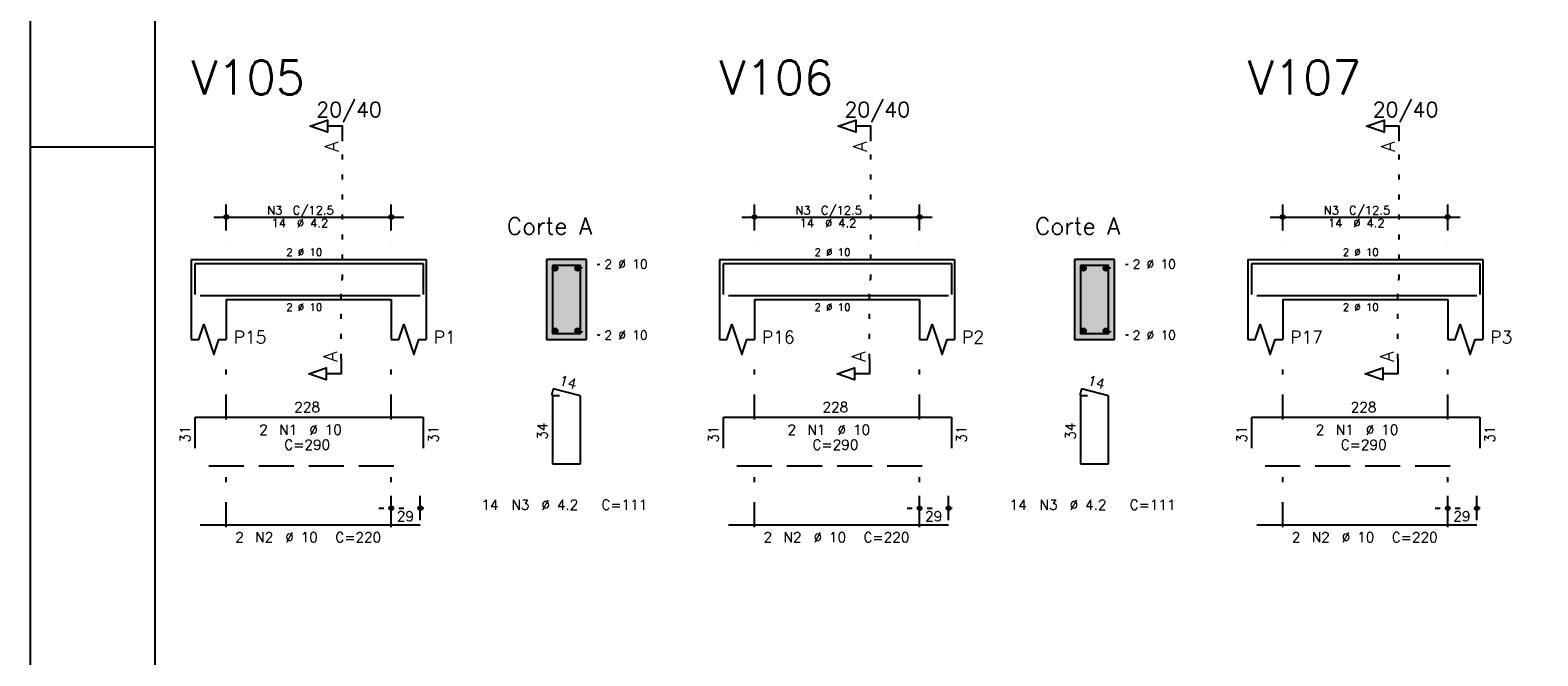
# Model space of a CAD drawing. Header units: feet. Extents: x 0 to 84.1, y 0 to 59.4.
# Tile 2 of 9: x 0 to 30.1, y 19.5 to 32. Entities that reach past the tile are written whole.
import ezdxf

# ---------------------------------------------------------------- set-up
doc = ezdxf.new("R2010")
doc.units = ezdxf.units.FT
doc.header["$MEASUREMENT"] = 0
for name, pattern in [('ESTILO_TQS_0001', [1, 0.7, -0.3]), ('ESTILO_TQS_0002', [0.4, 0.1, -0.3]), ('ESTILO_TQS_0003', [1.5, 0.5, -0.4, 0.1, -0.5])]:
    doc.linetypes.add(name, pattern=pattern)
for name, color, linetype in [('1', 1, 'CONTINUOUS'), ('2', 2, 'CONTINUOUS'), ('4', 4, 'CONTINUOUS'), ('6', 6, 'CONTINUOUS'), ('7', 7, 'CONTINUOUS'), ('8', 8, 'CONTINUOUS')]:
    doc.layers.add(name, color=color, linetype=linetype)
doc.styles.get("Standard").update_dxf_attribs({"font": 'ROMANS.SHX'})

msp = doc.modelspace()

# ---------------------------------------------------------------- linework, layer by layer
at = {"layer": '1', "linetype": 'ESTILO_TQS_0002'}
for p, q in [((6.245, 27.0485), (6.245, 29.8185)), ((16.805, 27.0485), (16.805, 29.8185)), ((27.365, 27.0485), (27.365, 29.8185)), ((10.945, 27.2735), (11.39, 27.3585)), ((21.505, 27.2735), (21.95, 27.3585)), ((6.22, 25.4635), (6.22, 27.0485)), ((6.22, 27.0485), (6.245, 27.0485)), ((16.78, 25.4635), (16.78, 27.0485)), ((16.78, 27.0485), (16.805, 27.0485)), ((27.34, 25.4635), (27.34, 27.0485)), ((27.34, 27.0485), (27.365, 27.0485)), ((10.945, 26.0235), (11.39, 25.9385)), ((21.505, 26.0235), (21.95, 25.9385)), ((6.97, 22.4785), (8.05, 22.4785)), ((17.53, 22.4785), (18.61, 22.4785)), ((28.09, 22.4785), (29.17, 22.4785))]:
    msp.add_line(p, q, dxfattribs=at)
at = {"layer": '1', "linetype": 'ESTILO_TQS_0001'}
for p, q in [((3.57, 23.3235), (7.57, 23.3235)), ((14.13, 23.3235), (18.13, 23.3235)), ((24.69, 23.3235), (28.69, 23.3235))]:
    msp.add_line(p, q, dxfattribs=at)
at = {"layer": '1', "linetype": 'Continuous'}
for centre in [(10.495, 27.2735), (10.945, 27.2735), (21.055, 27.2735), (21.505, 27.2735), (10.495, 26.0235), (10.945, 26.0235), (21.055, 26.0235), (21.505, 26.0235)]:
    msp.add_circle(centre, 0.05, dxfattribs=at)
at = {"layer": '2', "linetype": 'Continuous'}
for p, q in [((0, 59.400002), (0, 0)), ((0, 29.700001), (0.5, 29.700001)), ((0.5, 29.700001), (1.5, 29.700001)), ((1.5, 29.700001), (2.5, 29.700001)), ((3.92, 28.0285), (3.92, 28.5485)), ((7.22, 28.0285), (7.22, 28.5485)), ((14.48, 28.0285), (14.48, 28.5485)), ((17.78, 28.0285), (17.78, 28.5485)), ((25.04, 28.0285), (25.04, 28.5485)), ((28.34, 28.0285), (28.34, 28.5485)), ((3.67, 28.2985), (7.47, 28.2985)), ((14.23, 28.2985), (18.03, 28.2985)), ((24.79, 28.2985), (28.59, 28.2985)), ((3.92, 27.7785), (3.92, 27.7785)), ((7.22, 27.7785), (7.22, 27.7785)), ((14.48, 27.7785), (14.48, 27.7785)), ((17.78, 27.7785), (17.78, 27.7785)), ((25.04, 27.7785), (25.04, 27.7785)), ((28.34, 27.7785), (28.34, 27.7785)), ((3.22, 27.4485), (3.22, 26.6485)), ((3.22, 27.4485), (3.92, 27.4485)), ((3.92, 27.4485), (7.22, 27.4485)), ((7.22, 27.4485), (7.92, 27.4485)), ((7.92, 27.4485), (7.92, 26.6485)), ((11.12, 27.4485), (10.32, 27.4485)), ((10.32, 27.4485), (10.32, 25.8485)), ((11.12, 25.8485), (11.12, 27.4485)), ((13.78, 27.4485), (13.78, 26.6485)), ((13.78, 27.4485), (14.48, 27.4485)), ((14.48, 27.4485), (17.78, 27.4485)), ((17.78, 27.4485), (18.48, 27.4485)), ((18.48, 27.4485), (18.48, 26.6485)), ((21.68, 27.4485), (20.88, 27.4485)), ((20.88, 27.4485), (20.88, 25.8485)), ((21.68, 25.8485), (21.68, 27.4485)), ((24.34, 27.4485), (24.34, 26.6485)), ((24.34, 27.4485), (25.04, 27.4485)), ((25.04, 27.4485), (28.34, 27.4485)), ((28.34, 27.4485), (29.04, 27.4485)), ((29.04, 27.4485), (29.04, 26.6485)), ((3.22, 26.6485), (3.22, 25.8485)), ((3.92, 26.6485), (7.22, 26.6485)), ((3.92, 26.6485), (3.92, 25.8485)), ((7.22, 26.6485), (7.22, 25.8485)), ((7.92, 26.6485), (7.92, 25.8485)), ((13.78, 26.6485), (13.78, 25.8485)), ((14.48, 26.6485), (17.78, 26.6485)), ((14.48, 26.6485), (14.48, 25.8485)), ((17.78, 26.6485), (17.78, 25.8485)), ((18.48, 26.6485), (18.48, 25.8485)), ((24.34, 26.6485), (24.34, 25.8485)), ((25.04, 26.6485), (28.34, 26.6485)), ((25.04, 26.6485), (25.04, 25.8485)), ((28.34, 26.6485), (28.34, 25.8485)), ((29.04, 26.6485), (29.04, 25.8485)), ((10.32, 25.8485), (11.12, 25.8485)), ((20.88, 25.8485), (21.68, 25.8485)), ((7.22, 22.2385), (7.22, 22.7285)), ((7.8, 22.2385), (7.8, 22.7285)), ((17.78, 22.2385), (17.78, 22.7285)), ((18.36, 22.2385), (18.36, 22.7285)), ((28.34, 22.2385), (28.34, 22.7285)), ((28.92, 22.2385), (28.92, 22.7285)), ((7.22, 22.1385), (7.22, 22.1385)), ((7.8, 22.1385), (7.8, 22.1385)), ((17.78, 22.1385), (17.78, 22.1385)), ((18.36, 22.1385), (18.36, 22.1385)), ((28.34, 22.1385), (28.34, 22.1385)), ((28.92, 22.1385), (28.92, 22.1385))]:
    msp.add_line(p, q, dxfattribs=at)
at = {"layer": '2', "linetype": 'ESTILO_TQS_0003'}
for p, q in [((3.92, 24.2505), (3.92, 25.3485)), ((7.22, 24.2505), (7.22, 25.3485)), ((14.48, 24.2505), (14.48, 25.3485)), ((17.78, 24.2505), (17.78, 25.3485)), ((25.04, 24.2505), (25.04, 25.3485)), ((28.34, 24.2505), (28.34, 25.3485)), ((3.92, 22.1005), (3.92, 23.4465)), ((7.22, 22.1005), (7.22, 23.4465)), ((14.48, 22.1005), (14.48, 23.4465)), ((17.78, 22.1005), (17.78, 23.4465)), ((25.04, 22.1005), (25.04, 23.4465)), ((28.34, 22.1005), (28.34, 23.4465))]:
    msp.add_line(p, q, dxfattribs=at)
at = {"layer": '2', "linetype": 'Continuous'}
for points in [[(83.100006, 1), (2.5, 1), (2.5, 58.400002), (83.100006, 58.400002), (83.100006, 1)], [(6.245, 29.8185), (6.245, 30.1185), (5.945, 30.1185), (5.945, 29.9985), (5.595, 30.1185), (5.945, 30.2385), (5.945, 30.1185)], [(16.805, 29.8185), (16.805, 30.1185), (16.505, 30.1185), (16.505, 29.9985), (16.155, 30.1185), (16.505, 30.2385), (16.505, 30.1185)], [(27.365, 29.8185), (27.365, 30.1185), (27.065, 30.1185), (27.065, 29.9985), (26.715, 30.1185), (27.065, 30.2385), (27.065, 30.1185)], [(3.22, 25.8485), (3.37, 25.8485), (3.47, 26.1485), (3.67, 25.5485), (3.77, 25.8485), (3.92, 25.8485)], [(7.22, 25.8485), (7.37, 25.8485), (7.47, 26.1485), (7.67, 25.5485), (7.77, 25.8485), (7.92, 25.8485)], [(13.78, 25.8485), (13.93, 25.8485), (14.03, 26.1485), (14.23, 25.5485), (14.33, 25.8485), (14.48, 25.8485)], [(17.78, 25.8485), (17.93, 25.8485), (18.03, 26.1485), (18.23, 25.5485), (18.33, 25.8485), (18.48, 25.8485)], [(24.34, 25.8485), (24.49, 25.8485), (24.59, 26.1485), (24.79, 25.5485), (24.89, 25.8485), (25.04, 25.8485)], [(28.34, 25.8485), (28.49, 25.8485), (28.59, 26.1485), (28.79, 25.5485), (28.89, 25.8485), (29.04, 25.8485)], [(6.22, 25.4635), (6.22, 25.1635), (5.92, 25.1635), (5.92, 25.0435), (5.57, 25.1635), (5.92, 25.2835), (5.92, 25.1635)], [(16.78, 25.4635), (16.78, 25.1635), (16.48, 25.1635), (16.48, 25.0435), (16.13, 25.1635), (16.48, 25.2835), (16.48, 25.1635)], [(27.34, 25.4635), (27.34, 25.1635), (27.04, 25.1635), (27.04, 25.0435), (26.69, 25.1635), (27.04, 25.2835), (27.04, 25.1635)]]:
    msp.add_lwpolyline(points, dxfattribs=at)
for centre, radius in [((3.92, 28.2985), 0.041625), ((7.22, 28.2985), 0.041625), ((14.48, 28.2985), 0.041625), ((17.78, 28.2985), 0.041625), ((25.04, 28.2985), 0.041625), ((28.34, 28.2985), 0.041625), ((3.92, 28.2985), 0.02075), ((7.22, 28.2985), 0.02075), ((14.48, 28.2985), 0.02075), ((17.78, 28.2985), 0.02075), ((25.04, 28.2985), 0.02075), ((28.34, 28.2985), 0.02075), ((7.22, 22.4785), 0.04), ((7.22, 22.4785), 0.02), ((7.8, 22.4785), 0.04), ((7.8, 22.4785), 0.02), ((17.78, 22.4785), 0.04), ((17.78, 22.4785), 0.02), ((18.36, 22.4785), 0.04), ((18.36, 22.4785), 0.02), ((28.34, 22.4785), 0.04), ((28.34, 22.4785), 0.02), ((28.92, 22.4785), 0.04), ((28.92, 22.4785), 0.02)]:
    msp.add_circle(centre, radius, dxfattribs=at)
at = {"layer": '4', "linetype": 'Continuous'}
for p, q in [((3.3, 26.7485), (3.3, 27.3685)), ((3.3, 27.3685), (7.86, 27.3685)), ((7.86, 27.3685), (7.86, 26.7485)), ((13.86, 26.7485), (13.86, 27.3685)), ((13.86, 27.3685), (18.42, 27.3685)), ((18.42, 27.3685), (18.42, 26.7485)), ((24.42, 26.7485), (24.42, 27.3685)), ((24.42, 27.3685), (28.98, 27.3685)), ((28.98, 27.3685), (28.98, 26.7485)), ((3.4, 26.7285), (7.8, 26.7285)), ((13.96, 26.7285), (18.36, 26.7285)), ((24.52, 26.7285), (28.92, 26.7285))]:
    msp.add_line(p, q, dxfattribs=at)
for points in [[(10.44, 27.3285), (10.44, 25.9685), (11, 25.9685), (11, 27.3285), (10.44, 27.3285)], [(21, 27.3285), (21, 25.9685), (21.56, 25.9685), (21.56, 27.3285), (21, 27.3285)]]:
    msp.add_lwpolyline(points, dxfattribs=at)
at = {"layer": '6', "linetype": 'Continuous'}
for p, q in [((10.457782, 24.8685), (10.422782, 24.732946)), ((10.58, 24.7285), (10.44, 24.7285)), ((10.44, 24.7285), (10.44, 23.3685)), ((11, 24.7285), (10.457782, 24.8685)), ((11, 23.3685), (11, 24.7285)), ((21.017782, 24.8685), (20.982782, 24.732946)), ((21.14, 24.7285), (21, 24.7285)), ((21, 24.7285), (21, 23.3685)), ((21.56, 24.7285), (21.017782, 24.8685)), ((21.56, 23.3685), (21.56, 24.7285)), ((3.3, 23.6785), (3.3, 24.2985)), ((3.3, 24.2985), (7.86, 24.2985)), ((7.86, 24.2985), (7.86, 23.6785)), ((13.86, 23.6785), (13.86, 24.2985)), ((13.86, 24.2985), (18.42, 24.2985)), ((18.42, 24.2985), (18.42, 23.6785)), ((24.42, 23.6785), (24.42, 24.2985)), ((24.42, 24.2985), (28.98, 24.2985)), ((28.98, 24.2985), (28.98, 23.6785)), ((10.44, 23.3685), (11, 23.3685)), ((21, 23.3685), (21.56, 23.3685)), ((3.4, 22.1485), (7.8, 22.1485)), ((13.96, 22.1485), (18.36, 22.1485)), ((24.52, 22.1485), (28.92, 22.1485))]:
    msp.add_line(p, q, dxfattribs=at)
at = {"layer": '8', "linetype": 'Continuous'}
for points in [[(11.12, 25.8485), (11.12, 27.4485), (10.32, 27.4485)], [(11.12, 25.8485), (10.32, 27.4485), (10.32, 25.8485)], [(21.68, 25.8485), (21.68, 27.4485), (20.88, 27.4485)], [(21.68, 25.8485), (20.88, 27.4485), (20.88, 25.8485)], [(10.545, 27.2735), (10.47, 27.316801), (10.448015, 27.290601)], [(10.545, 27.2735), (10.448015, 27.290601), (10.448015, 27.256399)], [(10.545, 27.2735), (10.448015, 27.256399), (10.47, 27.230199)], [(10.545, 27.2735), (10.503682, 27.32274), (10.47, 27.316801)], [(10.545, 27.2735), (10.47, 27.230199), (10.503682, 27.22426)], [(10.545, 27.2735), (10.533302, 27.305639), (10.503682, 27.32274)], [(10.545, 27.2735), (10.503682, 27.22426), (10.533302, 27.241361)], [(10.545, 27.2735), (10.533302, 27.241361), (10.545, 27.2735)], [(10.995, 27.2735), (10.92, 27.316801), (10.898015, 27.290601)], [(10.995, 27.2735), (10.898015, 27.290601), (10.898015, 27.256399)], [(10.995, 27.2735), (10.898015, 27.256399), (10.92, 27.230199)], [(10.995, 27.2735), (10.953682, 27.32274), (10.92, 27.316801)], [(10.995, 27.2735), (10.92, 27.230199), (10.953682, 27.22426)], [(10.995, 27.2735), (10.983302, 27.305639), (10.953682, 27.32274)], [(10.995, 27.2735), (10.953682, 27.22426), (10.983302, 27.241361)], [(10.995, 27.2735), (10.983302, 27.241361), (10.995, 27.2735)], [(21.105, 27.2735), (21.03, 27.316801), (21.008015, 27.290601)], [(21.105, 27.2735), (21.008015, 27.290601), (21.008015, 27.256399)], [(21.105, 27.2735), (21.008015, 27.256399), (21.03, 27.230199)], [(21.105, 27.2735), (21.063682, 27.32274), (21.03, 27.316801)], [(21.105, 27.2735), (21.03, 27.230199), (21.063682, 27.22426)], [(21.105, 27.2735), (21.093302, 27.305639), (21.063682, 27.32274)], [(21.105, 27.2735), (21.063682, 27.22426), (21.093302, 27.241361)], [(21.105, 27.2735), (21.093302, 27.241361), (21.105, 27.2735)], [(21.555, 27.2735), (21.48, 27.316801), (21.458015, 27.290601)], [(21.555, 27.2735), (21.458015, 27.290601), (21.458015, 27.256399)], [(21.555, 27.2735), (21.458015, 27.256399), (21.48, 27.230199)], [(21.555, 27.2735), (21.513682, 27.32274), (21.48, 27.316801)], [(21.555, 27.2735), (21.48, 27.230199), (21.513682, 27.22426)], [(21.555, 27.2735), (21.543302, 27.305639), (21.513682, 27.32274)], [(21.555, 27.2735), (21.513682, 27.22426), (21.543302, 27.241361)], [(21.555, 27.2735), (21.543302, 27.241361), (21.555, 27.2735)], [(10.545, 26.0235), (10.47, 26.066801), (10.448015, 26.040601)], [(10.545, 26.0235), (10.448015, 26.040601), (10.448015, 26.006399)], [(10.545, 26.0235), (10.448015, 26.006399), (10.47, 25.980199)], [(10.545, 26.0235), (10.503682, 26.07274), (10.47, 26.066801)], [(10.545, 26.0235), (10.47, 25.980199), (10.503682, 25.97426)], [(10.545, 26.0235), (10.533302, 26.055639), (10.503682, 26.07274)], [(10.545, 26.0235), (10.503682, 25.97426), (10.533302, 25.991361)], [(10.545, 26.0235), (10.533302, 25.991361), (10.545, 26.0235)], [(10.995, 26.0235), (10.92, 26.066801), (10.898015, 26.040601)], [(10.995, 26.0235), (10.898015, 26.040601), (10.898015, 26.006399)], [(10.995, 26.0235), (10.898015, 26.006399), (10.92, 25.980199)], [(10.995, 26.0235), (10.953682, 26.07274), (10.92, 26.066801)], [(10.995, 26.0235), (10.92, 25.980199), (10.953682, 25.97426)], [(10.995, 26.0235), (10.983302, 26.055639), (10.953682, 26.07274)], [(10.995, 26.0235), (10.953682, 25.97426), (10.983302, 25.991361)], [(10.995, 26.0235), (10.983302, 25.991361), (10.995, 26.0235)], [(21.105, 26.0235), (21.03, 26.066801), (21.008015, 26.040601)], [(21.105, 26.0235), (21.008015, 26.040601), (21.008015, 26.006399)], [(21.105, 26.0235), (21.008015, 26.006399), (21.03, 25.980199)], [(21.105, 26.0235), (21.063682, 26.07274), (21.03, 26.066801)], [(21.105, 26.0235), (21.03, 25.980199), (21.063682, 25.97426)], [(21.105, 26.0235), (21.093302, 26.055639), (21.063682, 26.07274)], [(21.105, 26.0235), (21.063682, 25.97426), (21.093302, 25.991361)], [(21.105, 26.0235), (21.093302, 25.991361), (21.105, 26.0235)], [(21.555, 26.0235), (21.48, 26.066801), (21.458015, 26.040601)], [(21.555, 26.0235), (21.458015, 26.040601), (21.458015, 26.006399)], [(21.555, 26.0235), (21.458015, 26.006399), (21.48, 25.980199)], [(21.555, 26.0235), (21.513682, 26.07274), (21.48, 26.066801)], [(21.555, 26.0235), (21.48, 25.980199), (21.513682, 25.97426)], [(21.555, 26.0235), (21.543302, 26.055639), (21.513682, 26.07274)], [(21.555, 26.0235), (21.513682, 25.97426), (21.543302, 25.991361)], [(21.555, 26.0235), (21.543302, 25.991361), (21.555, 26.0235)], [(11.12, 25.8485), (10.32, 25.8485), (11.12, 25.8485)], [(21.68, 25.8485), (20.88, 25.8485), (21.68, 25.8485)]]:
    msp.add_solid(points, dxfattribs=at)

# ---------------------------------------------------------------- texts
at = {"layer": '2', "linetype": 'Continuous'}
for s, height, p in [('20/40', 0.3, (5.72, 30.2985)), ('20/40', 0.3, (16.28, 30.2985)), ('20/40', 0.3, (26.84, 30.2985)), ('N3', 0.17, (4.737, 28.3495)), ('C/12.5', 0.17, (5.247, 28.3495)), ('N3', 0.17, (15.297, 28.3495)), ('C/12.5', 0.17, (15.807, 28.3495)), ('N3', 0.17, (25.857, 28.3495)), ('C/12.5', 0.17, (26.367, 28.3495)), ('14', 0.17, (4.822, 28.0945)), ('%%c 4.2', 0.17, (5.332, 28.0945)), ('Corte A', 0.34, (9.53, 27.9485)), ('14', 0.17, (15.382, 28.0945)), ('%%c 4.2', 0.17, (15.892, 28.0945)), ('Corte A', 0.34, (20.09, 27.9485)), ('14', 0.17, (25.942, 28.0945)), ('%%c 4.2', 0.17, (26.452, 28.0945)), ('2 %%c 10', 0.15, (5.12, 27.5235)), ('2 %%c 10', 0.18, (11.48, 27.2685)), ('2 %%c 10', 0.15, (15.68, 27.5235)), ('2 %%c 10', 0.18, (22.04, 27.2685)), ('2 %%c 10', 0.15, (26.24, 27.5235)), ('2 %%c 10', 0.15, (5.12, 26.4235)), ('2 %%c 10', 0.15, (15.68, 26.4235)), ('2 %%c 10', 0.15, (26.24, 26.4235)), ('P15', 0.25, (4.07, 25.7735)), ('P1', 0.25, (8.07, 25.7735)), ('2 %%c 10', 0.18, (11.48, 25.8485)), ('P16', 0.25, (14.63, 25.7735)), ('P2', 0.25, (18.63, 25.7735)), ('2 %%c 10', 0.18, (22.04, 25.8485)), ('P17', 0.25, (25.19, 25.7735)), ('P3', 0.25, (29.19, 25.7735)), ('228', 0.2, (5.28, 24.3985)), ('228', 0.2, (15.84, 24.3985)), ('228', 0.2, (26.4, 24.3985)), ('2', 0.2, (4.58, 23.9485)), ('N1', 0.2, (4.98, 23.9485)), ('%%c 10', 0.2, (5.58, 23.9485)), ('2', 0.2, (15.14, 23.9485)), ('N1', 0.2, (15.54, 23.9485)), ('%%c 10', 0.2, (16.14, 23.9485)), ('2', 0.2, (25.7, 23.9485)), ('N1', 0.2, (26.1, 23.9485)), ('%%c 10', 0.2, (26.7, 23.9485)), ('C=290', 0.2, (5.08, 23.6485)), ('C=290', 0.2, (15.64, 23.6485)), ('C=290', 0.2, (26.2, 23.6485)), ('14', 0.2, (9.02, 22.4485)), ('N3', 0.2, (9.62, 22.4485)), ('%%c 4.2', 0.2, (10.22, 22.4485)), ('C=111', 0.2, (11.42, 22.4485)), ('14', 0.2, (19.58, 22.4485)), ('N3', 0.2, (20.18, 22.4485)), ('%%c 4.2', 0.2, (20.78, 22.4485)), ('C=111', 0.2, (21.98, 22.4485)), ('29', 0.2, (7.33, 22.2185)), ('29', 0.2, (17.89, 22.2185)), ('29', 0.2, (28.45, 22.2185)), ('%%c 10', 0.2, (5.1, 21.7985)), ('%%c 10', 0.2, (15.66, 21.7985)), ('%%c 10', 0.2, (26.22, 21.7985)), ('2', 0.2, (4.1, 21.7985)), ('N2', 0.2, (4.5, 21.7985)), ('C=220', 0.2, (6.1, 21.7985)), ('2', 0.2, (14.66, 21.7985)), ('N2', 0.2, (15.06, 21.7985)), ('C=220', 0.2, (16.66, 21.7985)), ('2', 0.2, (25.22, 21.7985)), ('N2', 0.2, (25.62, 21.7985)), ('C=220', 0.2, (27.22, 21.7985))]:
    msp.add_text(s, height=height, dxfattribs=at).set_placement(p)
for s, height, rotation, p in [('A', 0.272, 90, (6.1634, 29.6009)), ('A', 0.272, 90, (16.7234, 29.6009)), ('A', 0.272, 90, (27.2834, 29.6009)), ('A', 0.272, 90, (6.1384, 25.4091)), ('A', 0.272, 90, (16.6984, 25.4091)), ('A', 0.272, 90, (27.2584, 25.4091)), ('14', 0.2, 345.522488, (10.560242, 24.945325)), ('14', 0.2, 345.522488, (21.120242, 24.945325)), ('34', 0.2, 90, (10.34, 23.8485)), ('34', 0.2, 90, (20.9, 23.8485)), ('31', 0.2, 90, (3.2, 23.7885)), ('31', 0.2, 90, (8.16, 23.7885)), ('31', 0.2, 90, (13.76, 23.7885)), ('31', 0.2, 90, (18.72, 23.7885)), ('31', 0.2, 90, (24.32, 23.7885)), ('31', 0.2, 90, (29.28, 23.7885))]:
    msp.add_text(s, height=height, rotation=rotation, dxfattribs=at).set_placement(p)
at = {"layer": '7', "linetype": 'Continuous'}
for s, p in [('V105', (3.22, 30.7485)), ('V106', (13.78, 30.7485)), ('V107', (24.34, 30.7485))]:
    msp.add_text(s, height=0.68, dxfattribs=at).set_placement(p)

doc.saveas('drawing.dxf')
